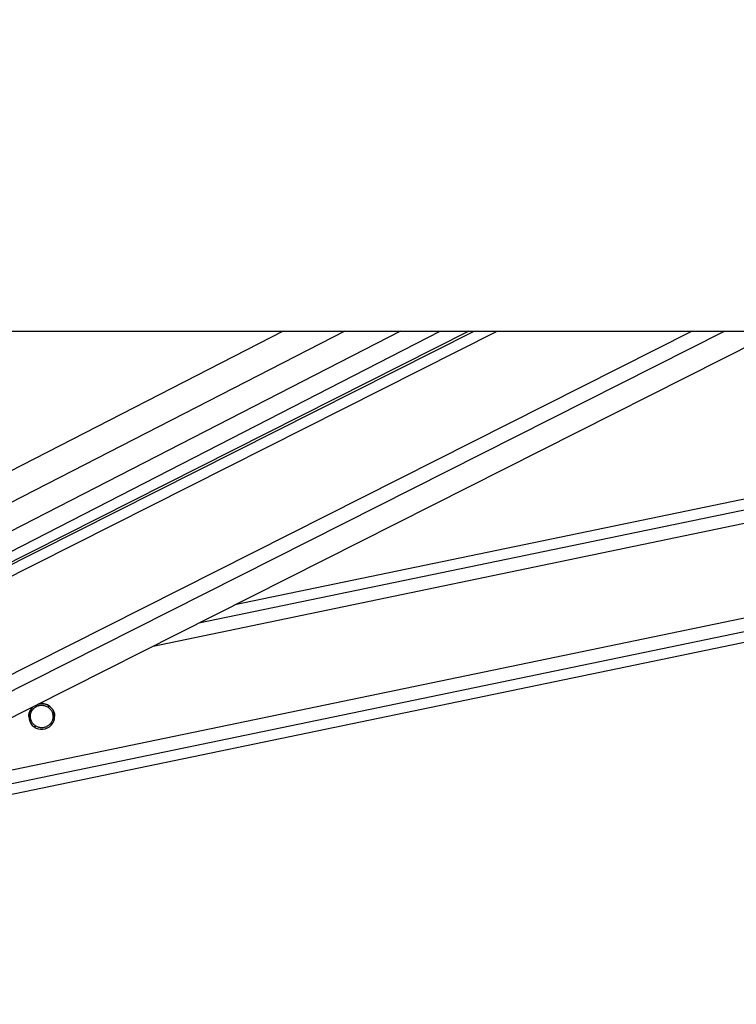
# Model space of a CAD drawing. Header units: millimetres. Extents: x 20 to 22981, y 40 to 19992.
# Tile 12 of 158: x 4220 to 4486, y 6363 to 6728. Entities that reach past the tile are written whole.
import ezdxf

# ---------------------------------------------------------------- set-up
doc = ezdxf.new("R2010")
doc.units = ezdxf.units.MM
doc.header["$LTSCALE"] = 2
doc.layers.add('COMPONENT_GEOMETRY', color=7, linetype='Continuous')
doc.styles.add('SLDTEXTSTYLE0', font='TXT', dxfattribs={"width": 0.75})
doc.dimstyles.new('SLDDIMSTYLE0', dxfattribs={"dimtxt": 100, "dimasz": 6.604, "dimexe": 0, "dimexo": 0.0625, "dimgap": 25, "dimtad": 0, "dimtih": 1, "dimtoh": 1, "dimdec": 0, "dimrnd": 1e-09, "dimzin": 12, "dimdsep": 46, "dimtxsty": 'SLDTEXTSTYLE0', "dimsah": 1, "dimcen": 0.09, "dimadec": 0, "dimazin": 3, "dimtfac": 1, "dimtdec": 0, "dimtofl": 0, "dimtmove": 0, "dimatfit": 3, "dimfxl": 1, "dimfrac": 2, "dimtolj": 1, "dimtzin": 12, "dimarcsym": 0})

# ---------------------------------------------------------------- blocks, each defined once
blk = doc.blocks.new('_D_4')
at = {"layer": 'COMPONENT_GEOMETRY', "color": 7}
for p, q in [((6638.52, 7959.49), (957.92, 7959.49)), ((964.27, 7959.49), (964.27, 5020.18)), ((727.26, 4999.87), (696.79, 4999.87)), ((696.79, 4999.87), (696.79, 4841.12)), ((1201.29, 4999.87), (1231.76, 4999.87)), ((1231.76, 4999.87), (1231.76, 4841.12)), ((696.79, 4841.12), (727.26, 4841.12)), ((1231.76, 4841.12), (1201.29, 4841.12)), ((964.27, 1752.2), (964.27, 4691.5)), ((5939.95, 1752.2), (957.92, 1752.2))]:
    blk.add_line(p, q, dxfattribs=at)
for points in [[(964.27, 7959.49), (963.26, 7952.89), (965.29, 7952.89)], [(964.27, 1752.2), (965.29, 1758.8), (963.26, 1758.8)]]:
    blk.add_solid(points, dxfattribs=at)
at = {"layer": 'COMPONENT_GEOMETRY', "color": 7, "char_height": 100, "attachment_point": 1, "style": 'SLDTEXTSTYLE0'}
for s, insert in [('10\'2.19"', (727.26, 4970.03)), ('3104mm', (691.5, 4820.41))]:
    blk.add_mtext(s, dxfattribs=dict(at, insert=insert))

msp = doc.modelspace()

# ---------------------------------------------------------------- linework, layer by layer
at = {"color": 7, "linetype": 'Continuous', "lineweight": 25}
for p, q in [((4051.92, 6612.47), (6591.82, 6612.47)), ((4387.09, 6612.47), (4142.88, 6489.2)), ((4144.03, 6493.07), (4376.36, 6612.47)), ((4164.5, 6442.36), (4501.49, 6612.47)), ((4202.59, 6437.49), (5045, 6612.47)), ((4789.3, 6612.47), (4300.25, 6510.89))]:
    msp.add_line(p, q, dxfattribs=at)
at = {"color": 8, "linetype": 'Continuous', "lineweight": 25}
for p, q in [((4318.21, 6612.47), (4128.8, 6515.13)), ((4341.04, 6612.47), (4131.52, 6504.79)), ((4361.64, 6612.47), (4137.48, 6497.27)), ((4139.02, 6481.98), (4397.52, 6612.47)), ((4139.67, 6486.62), (4388.99, 6612.47)), ((4147.15, 6449.63), (4469.73, 6612.47)), ((4150.13, 6444.99), (4481.91, 6612.47)), ((4200.79, 6446.15), (5001.51, 6612.47)), ((4201.8, 6441.33), (5025.73, 6612.47)), ((4269.98, 6495.61), (4832.6, 6612.47)), ((4286.89, 6504.15), (4808.4, 6612.47)), ((4224.46, 6471.77), (4225.23, 6471.94)), ((4230.77, 6473.09), (4231.58, 6473.25)), ((4232.03, 6467.01), (4232.84, 6467.17)), ((4225.69, 6465.69), (4226.5, 6465.86))]:
    msp.add_line(p, q, dxfattribs=at)
at = {"color": 7, "linetype": 'Continuous', "lineweight": 25}
msp.add_arc((4228.63, 6469.48), 4.8, 128.7638, 104.8035, dxfattribs=at)
for points, knots in [([(4225.23, 6471.94), (4225.49, 6472.23), (4225.99, 6472.83), (4227.11, 6473.45), (4228.37, 6473.73), (4229.68, 6473.62), (4230.41, 6473.26), (4230.77, 6473.09)], [0, 0, 0, 0, 0.1964524, 0.3926501, 0.5933582, 0.7988178, 1, 1, 1, 1]), ([(4225.23, 6471.91), (4225.49, 6472.2), (4225.99, 6472.8), (4227.11, 6473.42), (4228.37, 6473.7), (4229.68, 6473.59), (4230.41, 6473.23), (4230.77, 6473.06)], [0, 0, 0, 0, 0.196452, 0.39265, 0.593358, 0.798818, 1, 1, 1, 1]), ([(4227.65, 6474.13), (4228.07, 6474.2), (4229, 6474.36), (4230.43, 6474), (4231.36, 6473.46), (4231.75, 6473.12), (4231.81, 6473.07)], [0, 0, 0, 0, 0.2754628, 0.6142058, 0.9395667, 1, 1, 1, 1]), ([(4223.84, 6469.47), (4223.84, 6469.64), (4223.85, 6470), (4223.94, 6470.52), (4224.08, 6471.04), (4224.22, 6471.35), (4224.28, 6471.5)], [0, 0, 0, 0, 0.22312, 0.4873, 0.741738, 1, 1, 1, 1]), ([(4224.28, 6471.5), (4224.49, 6471.89), (4224.86, 6472.57), (4225.52, 6473.09), (4225.81, 6473.31)], [0, 0, 0, 0, 0.563085, 1, 1, 1, 1]), ([(4226.5, 6465.86), (4226.12, 6466.12), (4225.44, 6466.61), (4224.74, 6467.73), (4224.41, 6468.92), (4224.43, 6470.11), (4224.72, 6471.13), (4225.07, 6471.68), (4225.23, 6471.94)], [0, 0, 0, 0, 0.204636, 0.376335, 0.548834, 0.703363, 0.864285, 1, 1, 1, 1]), ([(4224.47, 6469.45), (4224.46, 6469.65), (4224.45, 6470.25), (4224.73, 6471.1), (4225.07, 6471.65), (4225.23, 6471.91)], [0, 0, 0, 0, 0.2225251, 0.6442956, 1, 1, 1, 1]), ([(4230.77, 6473.09), (4231.14, 6472.82), (4231.82, 6472.33), (4232.52, 6471.21), (4232.86, 6470.01), (4232.83, 6468.83), (4232.55, 6467.81), (4232.19, 6467.26), (4232.03, 6467.01)], [0, 0, 0, 0, 0.204636, 0.376335, 0.548834, 0.703363, 0.864285, 1, 1, 1, 1]), ([(4230.77, 6473.06), (4231.14, 6472.79), (4231.83, 6472.3), (4232.51, 6471.18), (4232.83, 6470.19), (4232.8, 6469.61), (4232.8, 6469.44)], [0, 0, 0, 0, 0.33088, 0.608503, 0.887419, 1, 1, 1, 1]), ([(4231.81, 6473.07), (4232.11, 6472.76), (4232.72, 6472.14), (4233.27, 6470.87), (4233.47, 6469.92), (4233.43, 6469.49), (4233.42, 6469.47)], [0, 0, 0, 0, 0.340374, 0.68323, 0.981141, 1, 1, 1, 1]), ([(4232.03, 6467.01), (4231.78, 6466.71), (4231.27, 6466.11), (4230.15, 6465.49), (4228.9, 6465.21), (4227.58, 6465.32), (4226.86, 6465.68), (4226.5, 6465.86)], [0, 0, 0, 0, 0.196452, 0.39265, 0.593358, 0.798818, 1, 1, 1, 1])]:
    msp.add_open_spline(points, degree=3, knots=knots, dxfattribs=at)

# ---------------------------------------------------------------- dimensions: what is measured, and where the dimension line sits
at = {"layer": 'COMPONENT_GEOMETRY', "color": 7}
dim = msp.add_linear_dim(base=(964.27, 7959.49), p1=(5942.49, 1752.2), p2=(6641.06, 7959.49), angle=90, dimstyle='SLDDIMSTYLE0', dxfattribs=at)
dim.commit()
dim.dimension.update_dxf_attribs({"geometry": '_D_4', "text_midpoint": (964.27, 4855.84), "dimtype": 160})

doc.saveas('drawing.dxf')
